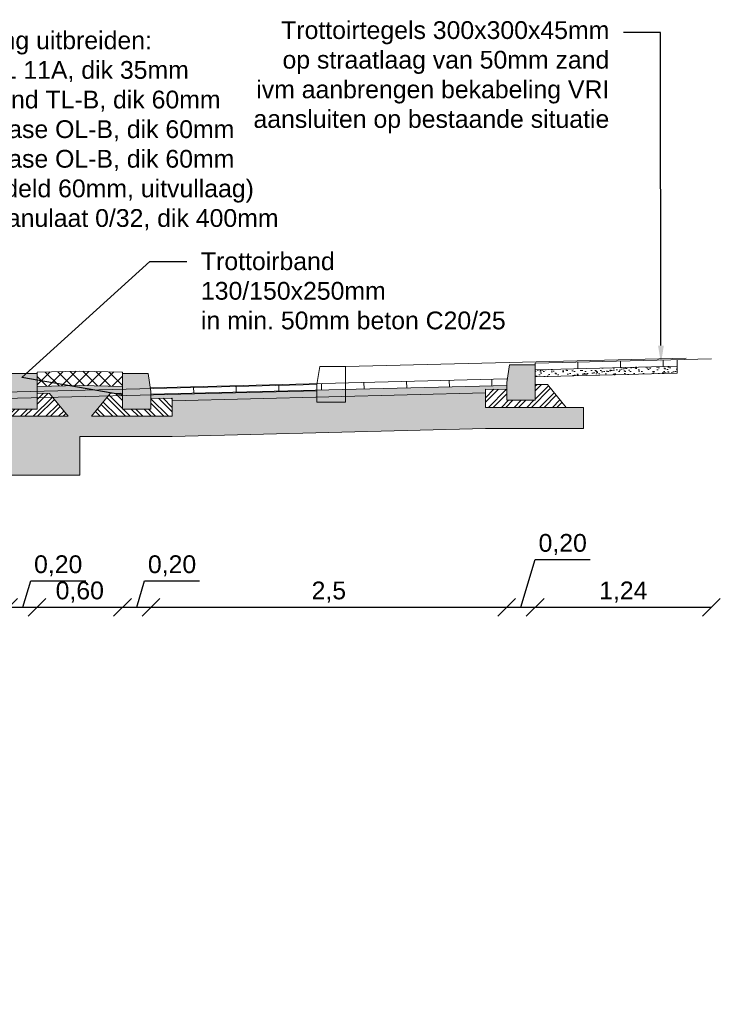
# Model space of a CAD drawing. Header units: metres. Extents: x -34 to 67, y -14 to 16.
# Tile 5 of 13: x 17 to 22, y 1 to 8. Entities that reach past the tile are written whole.
import ezdxf
from ezdxf import colors
from ezdxf.entities.mleader import LeaderData, LeaderLine
from ezdxf.math import Vec2, Vec3

# ---------------------------------------------------------------- set-up
doc = ezdxf.new("R2010")
doc.units = ezdxf.units.M
for name, color, linetype, lineweight in [('N-WE-AL-DETAIL-G', 7, 'Continuous', 13), ('X-Bestaand', 10, 'Continuous', 0), ('X-XX-AL-AANKLEDING-T25', 7, 'Continuous', 25)]:
    doc.layers.add(name, color=color, linetype=linetype, lineweight=lineweight)
doc.layers.add('N-WE-VH-VERHARDING_PRINTBETON-A', color=252, linetype='Continuous')
doc.styles.add('NLCS_ISO', font='arial.ttf')
doc.styles.get("Standard").update_dxf_attribs({"font": 'arial.ttf'})
doc.dimstyles.new('NLCS_1-50', dxfattribs={"dimscale": 0.05, "dimtxt": 2.5, "dimasz": 2.5, "dimexe": 1.25, "dimexo": 0.625, "dimtad": 1, "dimtxsty": 'Standard', "dimblk": 'OBLIQUE', "dimcen": 0, "dimse1": 1, "dimse2": 1, "dimadec": 0, "dimazin": 0, "dimtfac": 1, "dimtmove": 0, "dimatfit": 3, "dimfxl": 1, "dimarcsym": 0})
pattern_1 = [(37.5, (-0.643616, -9.538727), (-0.00160003, 0.048941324), [0, -0.038608, 0, -0.04318, 0, -0.041275]), (7.5, (-0.643616, -9.53873), (0.04495233, 0.07168251), [0, -0.020828, 0, -0.034798, 0, -0.013335]), (327.5, (-0.674858, -9.538727), (0.07909924, 0.00014372), [0, -0.0127, 0, -0.04572, 0, -0.05969]), (317.5, (-0.67486, -9.53873), (0.07635565, 0.02229293), [0, -0.00635, 0, -0.029972, 0, -0.03429])]

# ---------------------------------------------------------------- blocks, each defined once
blk = doc.blocks.new('Trottoirband-18-20x25')
at = {"layer": 'N-WE-AL-DETAIL-G'}
h = blk.add_hatch(color=252, dxfattribs=at)
h.dxf.hatch_style = 1
h.paths.add_polyline_path([(0.2, -0.25), (0, -0.25), (0, 0), (0.18, 0), (0.2, -0.125)])
at = {"layer": 'N-WE-AL-DETAIL-G', "linetype": 'Continuous'}
h = blk.add_hatch(dxfattribs=at)
h.set_pattern_fill('STEEL', color=252, scale=0.02, angle=90, style=0)
h.set_pattern_definition([(135, (-16.710006, -10.69828), (-0.04490128, -0.04490128), []), (135, (-16.741756, -10.69828), (-0.04490128, -0.04490128), [])])
h.paths.add_polyline_path([(-0.1475, -0.3), (-0.2183, -0.3), (-0.0867, -0.1386), (0.0002, -0.1385), (0, -0.25), (0.2, -0.25), (0.2, -0.1753), (0.35, -0.1715), (0.35, -0.3)])
blk.add_lwpolyline([(0, -0.25), (0, 0), (0.18, 0), (0.2, -0.125), (0.2, -0.25)], close=True)
blk.add_lwpolyline([(-0.1475, -0.3), (-0.2183, -0.3), (-0.0867, -0.1386), (0.0002, -0.1385), (0, -0.25), (0.2, -0.25), (0.2, -0.1753), (0.35, -0.1715), (0.35, -0.3)], close=True, dxfattribs=at)
blk = doc.blocks.new('_Oblique')
at = {"color": 0, "linetype": 'ByBlock', "lineweight": -2}
blk.add_line((-0.5, -0.5), (0.5, 0.5), dxfattribs=at)
blk = doc.blocks.new('*D39')
at = {"layer": 'N-WE-AL-DETAIL-G', "color": 0, "lineweight": -2, "transparency": 16777216}
for p, q in [((17.0529, 3.6404), (17.1083, 3.8249)), ((17.1083, 3.8249), (17.4951, 3.8249)), ((16.9528, 3.6404), (17.1531, 3.6404))]:
    blk.add_line(p, q, dxfattribs=at)
at = {"layer": 'N-WE-AL-DETAIL-G', "color": 0, "lineweight": -2, "transparency": 16777216, "xscale": 0.125, "yscale": 0.125, "zscale": 0.125, "rotation": 180}
blk.add_blockref('_Oblique', (16.9528, 3.6404), dxfattribs=at)
at = {"layer": 'N-WE-AL-DETAIL-G', "color": 0, "lineweight": -2, "transparency": 16777216, "xscale": 0.125, "yscale": 0.125, "zscale": 0.125}
blk.add_blockref('_Oblique', (17.1531, 3.6404), dxfattribs=at)
at = {"layer": 'N-WE-AL-DETAIL-G', "color": 0, "lineweight": 9, "transparency": 16777216, "insert": (17.3017, 3.9313), "char_height": 0.125, "attachment_point": 5}
blk.add_mtext('0,20', dxfattribs=at)
blk = doc.blocks.new('*D40')
at = {"layer": 'N-WE-AL-DETAIL-G', "color": 0, "lineweight": -2, "transparency": 16777216}
blk.add_line((17.1531, 3.6404), (17.7542, 3.6404), dxfattribs=at)
at = {"layer": 'N-WE-AL-DETAIL-G', "color": 0, "lineweight": -2, "transparency": 16777216, "xscale": 0.125, "yscale": 0.125, "zscale": 0.125, "rotation": 180}
blk.add_blockref('_Oblique', (17.1531, 3.6404), dxfattribs=at)
at = {"layer": 'N-WE-AL-DETAIL-G', "color": 0, "lineweight": -2, "transparency": 16777216, "xscale": 0.125, "yscale": 0.125, "zscale": 0.125}
blk.add_blockref('_Oblique', (17.7542, 3.6404), dxfattribs=at)
at = {"layer": 'N-WE-AL-DETAIL-G', "color": 0, "lineweight": 9, "transparency": 16777216, "insert": (17.4536, 3.7468), "char_height": 0.125, "attachment_point": 5}
blk.add_mtext('0,60', dxfattribs=at)
blk = doc.blocks.new('*D41')
at = {"layer": 'N-WE-AL-DETAIL-G', "color": 0, "lineweight": -2, "transparency": 16777216}
for p, q in [((17.8543, 3.6404), (17.9097, 3.8249)), ((17.9097, 3.8249), (18.2964, 3.8249)), ((17.7542, 3.6404), (17.9545, 3.6404))]:
    blk.add_line(p, q, dxfattribs=at)
at = {"layer": 'N-WE-AL-DETAIL-G', "color": 0, "lineweight": -2, "transparency": 16777216, "xscale": 0.125, "yscale": 0.125, "zscale": 0.125, "rotation": 180}
blk.add_blockref('_Oblique', (17.7542, 3.6404), dxfattribs=at)
at = {"layer": 'N-WE-AL-DETAIL-G', "color": 0, "lineweight": -2, "transparency": 16777216, "xscale": 0.125, "yscale": 0.125, "zscale": 0.125}
blk.add_blockref('_Oblique', (17.9545, 3.6404), dxfattribs=at)
at = {"layer": 'N-WE-AL-DETAIL-G', "color": 0, "lineweight": 9, "transparency": 16777216, "insert": (18.1031, 3.9313), "char_height": 0.125, "attachment_point": 5}
blk.add_mtext('0,20', dxfattribs=at)
blk = doc.blocks.new('*D42')
at = {"layer": 'N-WE-AL-DETAIL-G', "color": 0, "lineweight": -2, "transparency": 16777216}
blk.add_line((17.9545, 3.6404), (20.4588, 3.6404), dxfattribs=at)
at = {"layer": 'N-WE-AL-DETAIL-G', "color": 0, "lineweight": -2, "transparency": 16777216, "xscale": 0.125, "yscale": 0.125, "zscale": 0.125, "rotation": 180}
blk.add_blockref('_Oblique', (17.9545, 3.6404), dxfattribs=at)
at = {"layer": 'N-WE-AL-DETAIL-G', "color": 0, "lineweight": -2, "transparency": 16777216, "xscale": 0.125, "yscale": 0.125, "zscale": 0.125}
blk.add_blockref('_Oblique', (20.4588, 3.6404), dxfattribs=at)
at = {"layer": 'N-WE-AL-DETAIL-G', "color": 0, "lineweight": 9, "transparency": 16777216, "insert": (19.2067, 3.7468), "char_height": 0.125, "attachment_point": 5}
blk.add_mtext('2,5', dxfattribs=at)
blk = doc.blocks.new('*D43')
at = {"layer": 'N-WE-AL-DETAIL-G', "color": 0, "lineweight": -2, "transparency": 16777216}
for p, q in [((20.559, 3.6404), (20.6594, 3.9752)), ((20.6594, 3.9752), (21.0462, 3.9752)), ((20.4588, 3.6404), (20.6591, 3.6404))]:
    blk.add_line(p, q, dxfattribs=at)
at = {"layer": 'N-WE-AL-DETAIL-G', "color": 0, "lineweight": -2, "transparency": 16777216, "xscale": 0.125, "yscale": 0.125, "zscale": 0.125, "rotation": 180}
blk.add_blockref('_Oblique', (20.4588, 3.6404), dxfattribs=at)
at = {"layer": 'N-WE-AL-DETAIL-G', "color": 0, "lineweight": -2, "transparency": 16777216, "xscale": 0.125, "yscale": 0.125, "zscale": 0.125}
blk.add_blockref('_Oblique', (20.6591, 3.6404), dxfattribs=at)
at = {"layer": 'N-WE-AL-DETAIL-G', "color": 0, "lineweight": 9, "transparency": 16777216, "insert": (20.8528, 4.0815), "char_height": 0.125, "attachment_point": 5}
blk.add_mtext('0,20', dxfattribs=at)
blk = doc.blocks.new('*D44')
at = {"layer": 'N-WE-AL-DETAIL-G', "color": 0, "lineweight": -2, "transparency": 16777216}
blk.add_line((20.6591, 3.6404), (21.8997, 3.6404), dxfattribs=at)
at = {"layer": 'N-WE-AL-DETAIL-G', "color": 0, "lineweight": -2, "transparency": 16777216, "xscale": 0.125, "yscale": 0.125, "zscale": 0.125, "rotation": 180}
blk.add_blockref('_Oblique', (20.6591, 3.6404), dxfattribs=at)
at = {"layer": 'N-WE-AL-DETAIL-G', "color": 0, "lineweight": -2, "transparency": 16777216, "xscale": 0.125, "yscale": 0.125, "zscale": 0.125}
blk.add_blockref('_Oblique', (21.8997, 3.6404), dxfattribs=at)
at = {"layer": 'N-WE-AL-DETAIL-G', "color": 0, "lineweight": 9, "transparency": 16777216, "insert": (21.2794, 3.7468), "char_height": 0.125, "attachment_point": 5}
blk.add_mtext('1,24', dxfattribs=at)
blk = doc.blocks.new('_DotSmall')
at = {"color": 0, "linetype": 'ByBlock', "const_width": 0.5}
blk.add_lwpolyline([(-0.0625, 0, 1), (0.0625, 0, 1)], format="xyb", close=True, dxfattribs=at)

msp = doc.modelspace()

# ---------------------------------------------------------------- hatches: boundary and pattern name
at = {"layer": 'N-WE-AL-DETAIL-G'}
h = msp.add_hatch(dxfattribs=at)
h.set_pattern_fill('AR-SAND', color=252, scale=0.001)
h.set_pattern_definition(pattern_1)
h.paths.add_polyline_path([(21.6588, 5.3362), (20.6591, 5.3112), (20.6591, 5.2612), (21.6588, 5.2862)])
at = {"layer": 'N-WE-AL-DETAIL-G', "lineweight": 0}
h = msp.add_hatch(dxfattribs=at)
h.set_pattern_fill('GRAVEL', color=250, scale=0.015)
h.set_pattern_definition([(228.0128, (15.797094, 4.84824), (-3.048, -3.429), [0.051258, -5.074573]), (184.96974, (15.762804, 4.810141), (4.572, 0.38100002), [0.087961, -8.708107]), (132.51045, (15.675174, 4.80252), (3.81, -4.191), [0.062022, -6.140208]), (267.2737, (15.526584, 4.707271), (0.381, 7.62), [0.080101, -7.929966]), (292.83365, (15.522774, 4.627261), (-1.905, 4.572), [0.078545, -7.775971]), (357.2737, (15.553254, 4.554871), (-7.62, 0.381), [0.080101, -7.929966]), (37.69424, (15.633264, 4.551061), (-4.953, -3.81), [0.105929, -10.486967]), (72.25533, (15.717084, 4.615831), (2.667, 8.382), [0.100008, -9.9007885]), (121.42957, (15.747564, 4.711081), (-3.048, 4.953), [0.080372, -7.956832]), (175.23636, (15.705654, 4.77966), (4.191, -0.381), [0.091757, -4.49609]), (222.39744, (15.614214, 4.787281), (-4.572, -4.191), [0.118662, -11.747516]), (138.8141, (15.903774, 4.70346), (-2.667, 2.286), [0.0405, -4.009585]), (171.46923, (15.873294, 4.730131), (4.953, -0.762), [0.077052, -7.628196]), (225, (15.7971, 4.74156), (-5e-17, -0.381), [0.053881, -0.484934]), (203.1986, (15.770424, 4.78728), (1.905, 0.762), [0.029016, -2.872593]), (291.8014, (15.743754, 4.77585), (-0.381, 1.143), [0.041035, -2.010713]), (30.9638, (15.758994, 4.73775), (1.143, 0.762), [0.066648, -2.154945]), (161.565, (15.81614, 4.77204), (0.762, -0.381), [0.048193, -1.156635]), (16.38954, (15.522774, 4.775851), (3.81, 1.143), [0.067513, -6.683824]), (70.3462, (15.587544, 4.7949), (-1.524, -4.191), [0.05664, -5.607332]), (293.1986, (15.816144, 4.84824), (-0.762, 1.905), [0.058032, -2.843578]), (343.61046, (15.839004, 4.794901), (-3.81, 1.143), [0.067513, -6.683824]), (339.444, (15.522774, 4.53963), (-1.905, 0.762), [0.065105, -3.19016]), (294.77514, (15.583734, 4.51677), (-1.905, 4.191), [0.054551, -5.400539]), (66.8014, (15.819954, 4.46724), (0.762, 1.905), [0.058032, -2.843578]), (17.354, (15.842814, 4.52058), (-4.953, -1.524), [0.063867, -6.322856]), (69.444, (15.633264, 4.46724), (-0.762, -1.905), [0.032553, -3.222713]), (101.31, (15.79709, 4.46724), (-0.381, 1.524), [0.019427, -1.9233]), (165.9638, (15.79328, 4.48629), (1.143, -0.381), [0.078545, -1.492358]), (186.009, (15.717084, 4.505341), (3.81, 0.381), [0.07279, -7.206205]), (303.69, (15.75899, 4.70346), (-0.381, 0.762), [0.054949, -1.318766]), (353.15723, (15.789474, 4.657741), (6.477, -0.762), [0.095934, -9.497401]), (60.9454, (15.884724, 4.64631), (-1.524, -2.667), [0.039226, -3.883409]), (90, (15.90377, 4.6806), (-0.381, 0.381), [0.02286, -0.35814]), (120.25644, (15.709464, 4.51677), (1.524, -2.667), [0.05293, -5.240091]), (48.0128, (15.682794, 4.56249), (3.048, 3.429), [0.102516, -5.023314]), (0, (15.75137, 4.6387), (0.381, 0.381), [0.09906, -0.28194]), (325.30485, (15.850434, 4.63869), (3.81, -2.667), [0.060241, -5.963898]), (254.0546, (15.899964, 4.6044), (-0.381, -1.524), [0.055474, -2.718248]), (207.64598, (15.884724, 4.551061), (-7.239, -3.81), [0.090322, -8.94187]), (175.42608, (15.804714, 4.509151), (-4.953, 0.381), [0.095554, -9.459877])])
h.paths.add_polyline_path([(15.6914, 4.5372), (16.9528, 4.5687), (17.4536, 4.5687), (17.4536, 4.8423), (18.1042, 4.8423), (20.3091, 4.8974), (20.9988, 4.8974), (20.9988, 5.0462), (20.8775, 5.0462), (20.8067, 5.0462), (20.3091, 5.0462), (20.3091, 5.1474), (18.1042, 5.0923), (18.1042, 4.9836), (17.6066, 4.9836), (17.5358, 4.9836), (17.6675, 5.145), (17.7542, 5.1451), (17.7542, 5.1936), (17.4536, 5.2011), (17.1531, 5.1936), (17.1531, 5.1451), (17.2398, 5.145), (17.3714, 4.9836), (17.3006, 4.9836), (16.8031, 4.9836), (16.8031, 4.965), (15.521, 4.9329), (15.5228, 4.6869), (15.6877, 4.6869)])
at = {"layer": 'N-WE-AL-DETAIL-G'}
h = msp.add_hatch(dxfattribs=at)
h.set_pattern_fill('AR-SAND', color=252, scale=0.001)
h.set_pattern_definition(pattern_1)
h.paths.add_polyline_path([(20.3091, 5.1474), (20.3091, 5.1747), (20.4588, 5.1709), (20.4588, 5.2012), (17.9545, 5.1386), (17.9545, 5.1083), (18.1042, 5.1121), (18.1042, 5.0923)])
at = {"layer": 'N-WE-VH-VERHARDING_PRINTBETON-A', "lineweight": 9}
h = msp.add_hatch(dxfattribs=at)
h.set_pattern_fill('ANSI37', color=256, scale=0.02)
h.set_pattern_definition([(45, (-0.643616, -9.538727), (-0.04490128, 0.04490128), []), (135, (-0.643616, -9.538727), (-0.04490128, -0.04490128), [])])
h.paths.add_polyline_path([(17.4536, 5.2011), (17.7542, 5.1936), (17.7542, 5.2936), (17.4536, 5.3011), (17.1531, 5.2936), (17.1531, 5.1936)])

# ---------------------------------------------------------------- linework, layer by layer
at = {"layer": 'N-WE-AL-DETAIL-G'}
for points in [[(21.8997, 5.3872), (20.6591, 5.3562)], [(20.6591, 5.3112), (20.6591, 5.3562)], [(21.6588, 5.3362), (20.6591, 5.3112)], [(21.6588, 5.2862), (21.6588, 5.3812)], [(17.1531, 5.2936), (17.4536, 5.3011), (17.7542, 5.2936)], [(17.1531, 5.2936), (17.1531, 5.1936)], [(17.7542, 5.1936), (17.7542, 5.2936)], [(21.6588, 5.2862), (20.6591, 5.2612)], [(17.1531, 5.1936), (17.4536, 5.2011), (17.7542, 5.1936)], [(20.4588, 5.2462), (17.9545, 5.1836)], [(20.4588, 5.2012), (17.9545, 5.1386)], [(20.3091, 5.1474), (18.1042, 5.0923)]]:
    msp.add_lwpolyline(points, dxfattribs=at)
at = {"layer": 'N-WE-AL-DETAIL-G', "color": 252}
for points in [[(20.9591, 5.3637), (20.9602, 5.3187)], [(21.259, 5.3712), (21.2601, 5.3262)], [(21.5589, 5.3787), (21.56, 5.3337)], [(20.8775, 5.0462), (20.9988, 5.0462), (20.9988, 4.8974), (20.3091, 4.8974), (18.1042, 4.8423), (17.4536, 4.8423), (17.4536, 4.5687)], [(17.4536, 4.5687), (16.9528, 4.5687), (15.5228, 4.533), (13.7473, 4.4886), (11.7666, 4.4886), (8.9024, 4.417), (8.5524, 4.4082), (8.1116, 4.4082)]]:
    msp.add_lwpolyline(points, dxfattribs=at)
at = {"layer": 'N-WE-AL-DETAIL-G', "color": 13}
for points in [[(18.5543, 5.1986), (18.5554, 5.1536)], [(18.8542, 5.2061), (18.8553, 5.1611)], [(19.1541, 5.2136), (19.1552, 5.1686)], [(19.454, 5.2211), (19.4552, 5.1761)], [(19.7539, 5.2286), (19.7551, 5.1836)], [(20.0538, 5.2361), (20.055, 5.1911)], [(20.3537, 5.2436), (20.3549, 5.1986)], [(18.2544, 5.1911), (18.2555, 5.1461)]]:
    msp.add_lwpolyline(points, dxfattribs=at)
at = {"layer": 'X-Bestaand'}
for points in [[(19.3228, 5.333), (21.7228, 5.393)], [(16.7228, 5.148), (19.1228, 5.208)], [(16.7239, 5.103), (19.1239, 5.163)]]:
    msp.add_lwpolyline(points, dxfattribs=at)
msp.add_lwpolyline([(19.3228, 5.333), (19.1428, 5.333), (19.1228, 5.208), (19.1228, 5.083), (19.3228, 5.083)], close=True, dxfattribs=at)

# ---------------------------------------------------------------- block references
at = {"layer": 'N-WE-AL-DETAIL-G', "xscale": -1}
for p in [(20.6591, 5.3462), (17.1531, 5.2836)]:
    msp.add_blockref('Trottoirband-18-20x25', p, dxfattribs=at)
at = {"layer": 'N-WE-AL-DETAIL-G'}
msp.add_blockref('Trottoirband-18-20x25', (17.7542, 5.2836), dxfattribs=at)

# ---------------------------------------------------------------- dimensions: what is measured, and where the dimension line sits
at = {"layer": 'N-WE-AL-DETAIL-G', "lineweight": 9}
for base, p1, p2, override, picture, middle in [((20.6591, 3.6404), (20.4588, 3.6404), (20.6591, 3.6404), {"dimzin": 0, "dimtmove": 1}, '*D43', (20.6906, 4.0815)), ((17.1531, 3.6404), (16.9528, 3.6404), (17.1531, 3.6404), {"dimzin": 0, "dimtmove": 1}, '*D39', (17.1395, 3.9313)), ((17.9545, 3.6404), (17.7542, 3.6404), (17.9545, 3.6404), {"dimzin": 0, "dimtmove": 1}, '*D41', (17.9409, 3.9313)), ((17.7542, 3.6404), (17.1531, 3.6404), (17.7542, 3.6404), {"dimzin": 0, "dimtmove": 1}, '*D40', (17.4536, 3.7468)), ((20.4588, 3.6404), (17.9545, 3.6404), (20.4588, 3.6404), {"dimtmove": 1}, '*D42', (19.2067, 3.7468)), ((21.8997, 3.6404), (20.6591, 3.6404), (21.8997, 3.6404), {"dimzin": 0, "dimtmove": 1}, '*D44', (21.2794, 3.7468))]:
    dim = msp.add_linear_dim(base=base, p1=p1, p2=p2, dimstyle='NLCS_1-50', override=override, dxfattribs=at)
    dim.commit()
    dim.dimension.update_dxf_attribs({"geometry": picture, "text_midpoint": middle})

# ---------------------------------------------------------------- leaders
at = {"layer": 'X-XX-AL-AANKLEDING-T25'}
ml = msp.add_multileader_mtext('Standard', dxfattribs=at)
ml.set_content('Trottoirtegels 300x300x45mm\\Pop straatlaag van 50mm zand\\Pivm aanbrengen bekabeling VRI\\Paansluiten op bestaande situatie', color=256, style='NLCS_ISO')
ml.set_leader_properties()
ml.build(insert=Vec2(0, 0))
ml.multileader.update_dxf_attribs({"arrow_head_size": 0.125})
ctx = ml.context
ctx.base_point, ctx.char_height, ctx.arrow_head_size, ctx.landing_gap_size, ctx.plane_origin = Vec3(18.5893, 7.6829), 0.125, 0.125, 0.1, Vec3(17.6779, 7.0871)
ctx.text_align_type = 2
notes = []
notes.append((ctx, [(1, (1, 1, 0), (21.54, 7.6829), (-1, 0), 0.2593, [(0, [(21.5445, 5.3564)], 0, [])])]))
ctx.mtext.insert, ctx.mtext.alignment, ctx.mtext.flow_direction = Vec3(21.1807, 7.7628), 3, 5
ml = msp.add_multileader_mtext('Standard', dxfattribs=at)
ml.set_content('Verharding uitbreiden:\\P{\\fSymbol|b0|i0|c2|p18;· }SMA-NL 11A, dik 35mm\\P{\\fSymbol|b0|i0|c2|p18;· }AC22 bind TL-B, dik 60mm\\P{\\fSymbol|b0|i0|c2|p18;· }AC22 Base OL-B, dik 60mm\\P{\\fSymbol|b0|i0|c2|p18;· }AC22 Base OL-B, dik 60mm\\P   (gemiddeld 60mm, uitvullaag)\\P{\\fSymbol|b0|i0|c2|p18;· }Menggranulaat 0/32, dik 400mm', color=256, style='NLCS_ISO')
ml.set_leader_properties()
ml.set_arrow_properties(name='DOTSMALL')
ml.build(insert=Vec2(0, 0))
ml.multileader.update_dxf_attribs({"arrow_head_size": 0.25})
ctx = ml.context
ctx.base_point, ctx.char_height, ctx.arrow_head_size, ctx.landing_gap_size, ctx.plane_origin = Vec3(16.1433, 7.6102), 0.125, 0.25, 0.1, Vec3(16.9103, 6.5157)
notes.append((ctx, [(1, (1, 1, 0), (15.884, 7.6102), (1, 0), 0.2593, [(0, [(15.884, 4.6374)], 0, [])])]))
ctx.mtext.insert, ctx.mtext.flow_direction = Vec3(16.2433, 7.6911), 5
ml = msp.add_multileader_mtext('Standard', dxfattribs=at)
ml.set_content('Trottoirband \\P130/150x250mm\\Pin min. 50mm beton C20/25', color=256, style='NLCS_ISO')
ml.set_leader_properties()
ml.build(insert=Vec2(0, 0))
ml.multileader.update_dxf_attribs({"arrow_head_size": 0.125})
ctx = ml.context
ctx.base_point, ctx.char_height, ctx.arrow_head_size, ctx.landing_gap_size, ctx.plane_origin = Vec3(18.2064, 6.0735), 0.125, 0.125, 0.1, Vec3(20.2846, 6.0375)
notes.append((ctx, [(0, (1, 1, 0), (17.9471, 6.0735), (1, 0), 0.2593, [(1, [(17.8592, 5.1164), (17.0459, 5.2569)], 0, [])])]))
ctx.mtext.insert, ctx.mtext.flow_direction = Vec3(18.3064, 6.1371), 5
for ctx, leaders in notes:
    for number, flags, end, landing, length, lines in leaders:
        leader = LeaderData()
        leader.index, (leader.has_last_leader_line, leader.has_dogleg_vector, leader.attachment_direction) = number, flags
        leader.last_leader_point, leader.dogleg_vector, leader.dogleg_length = Vec3(end), Vec3(landing), length
        for number, points, colour, breaks in lines:
            line = LeaderLine()
            line.index, line.vertices, line.color, line.breaks = number, Vec3.list(points), colors.encode_raw_color(colour), breaks
            leader.lines.append(line)
        ctx.leaders.append(leader)

doc.saveas('drawing.dxf')
